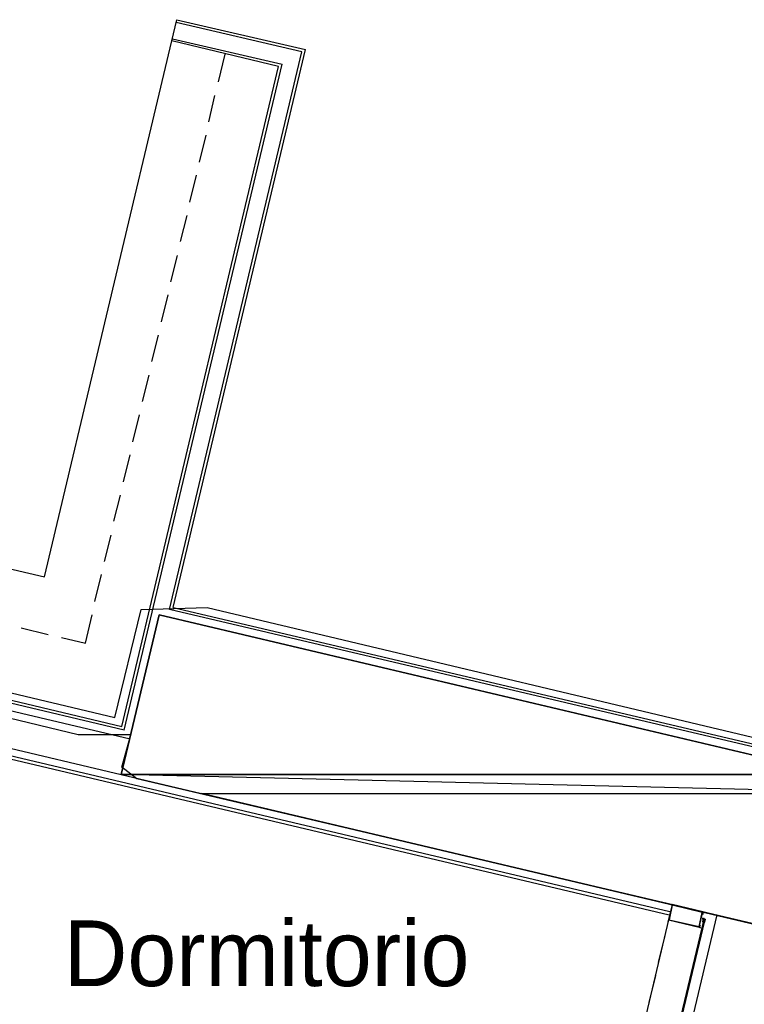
# Model space of a CAD drawing. Header units: feet. Extents: x -79 to 198, y -22 to 181.
# Tile 93 of 256: x 103 to 117, y 37 to 55. Entities that reach past the tile are written whole.
import ezdxf
from ezdxf.enums import TextEntityAlignment as Align

# ---------------------------------------------------------------- set-up
doc = ezdxf.new("R2010")
doc.units = ezdxf.units.FT
for name, color, linetype in [('A-AREA-UNIDAD', 30, 'CONTINUOUS'), ('A-LINEA', 7, 'CONTINUOUS'), ('A-MURO-CONCRETO', 8, 'CONTINUOUS'), ('A-NOMBRE-ESPACIO', 2, 'CONTINUOUS')]:
    doc.layers.add(name, color=color, linetype=linetype)

msp = doc.modelspace()

# ---------------------------------------------------------------- linework, layer by layer
at = {"layer": 'A-AREA-UNIDAD'}
for points in [[(98.272, 43.9289), (105.232, 42.2756), (105.712, 44.2489), (106.912, 44.2844), (118.48, 41.5289), (119.84, 41.3689), (119.84, 40.3556), (119.36, 38.2044), (127.008, 36.4089), (127.008, 35.4489), (125.68, 33.44), (123.872, 31.2), (121.68, 28.96), (115.872, 24.4089), (109.44, 20.1956), (102.112, 16.32)], [(102.16, 16.6044), (107.872, 19.5556), (113.152, 22.8089), (118.688, 26.7556), (122.4, 29.92), (125.312, 33.3156), (126.88, 35.68), (126.96, 36.16), (119.28, 37.9556), (119.232, 38.5244), (119.008, 38.0089), (105.632, 41.1556), (105.36, 41.3689), (105.52, 41.9556), (104.56, 41.9556), (98.08, 43.52)]]:
    msp.add_lwpolyline(points, dxfattribs=at)
at = {"layer": 'A-LINEA'}
for p, q in [((106.2667, 54.6311), (106.36, 55.0178)), ((108.64, 54.4311), (106.3467, 54.9644)), ((106.36, 55.0178), (108.7067, 54.4711)), ((106.28, 54.6711), (108.28, 54.2044)), ((103.9467, 44.8444), (106.2667, 54.6311)), ((108.2133, 54.1644), (106.2667, 54.6311)), ((106.2267, 44.2444), (108.64, 54.4311)), ((106.2933, 44.2844), (108.7067, 54.4711)), ((107.12, 53.8844), (107.24, 54.3911)), ((105.36, 42.1111), (108.2133, 54.1644)), ((105.4, 42.0444), (108.28, 54.2044)), ((106.9467, 53.1511), (107.0533, 53.6311)), ((106.7733, 52.4178), (106.8933, 52.9111)), ((106.6, 51.6844), (106.72, 52.1778)), ((106.4267, 50.9644), (106.5467, 51.4444)), ((106.2533, 50.2311), (106.3733, 50.7111)), ((106.08, 49.4978), (106.2, 49.9911)), ((105.9067, 48.7778), (106.0267, 49.2578)), ((105.7333, 48.0444), (105.8533, 48.5244)), ((105.56, 47.3111), (105.68, 47.8044)), ((105.3867, 46.5778), (105.5067, 47.0711)), ((80.92, 46.8178), (115.3467, 38.6711)), ((115.36, 38.7244), (80.9333, 46.8711)), ((105.2133, 45.8578), (105.3333, 46.3378)), ((98.68, 46.0844), (103.9467, 44.8444)), ((105.04, 45.1244), (105.16, 45.6044)), ((104.8667, 44.3911), (104.9867, 44.8844)), ((119.0667, 41.2178), (106.2267, 44.2444)), ((106.2933, 44.2844), (119.08, 41.2711)), ((104.6933, 43.6311), (104.8133, 44.1511)), ((103.52, 43.9111), (104.0133, 43.7911)), ((105.4, 42.0444), (98.0933, 43.7778)), ((98.1467, 43.8178), (105.36, 42.1111)), ((104.2533, 43.7378), (104.6933, 43.6311)), ((97.92, 43.6711), (105.5067, 41.8844)), ((97.7733, 43.0311), (105.3467, 41.2311)), ((115.4, 38.8578), (115.32, 38.5378)), ((115.9733, 38.6978), (115.9733, 38.6978)), ((115.9867, 38.6978), (115.9867, 38.6978)), ((115.9867, 38.6978), (115.9867, 38.6978)), ((115.3333, 38.5778), (114.6667, 35.7778)), ((115.9467, 38.5511), (115.96, 38.5511)), ((115.9467, 38.5511), (115.9467, 38.5511)), ((115.9467, 38.5511), (115.9467, 38.5511)), ((115.9467, 38.5511), (115.9467, 38.5511)), ((115.9467, 38.5511), (115.9467, 38.5511)), ((115.9467, 38.5511), (115.9467, 38.5511)), ((115.9467, 38.5511), (115.9467, 38.5511)), ((115.96, 38.6044), (115.96, 38.6044)), ((115.96, 38.6044), (115.96, 38.6044)), ((115.96, 38.5911), (115.96, 38.6044)), ((115.96, 38.6044), (115.96, 38.6044)), ((115.96, 38.6044), (115.96, 38.6044)), ((115.96, 38.6044), (115.96, 38.6044)), ((115.96, 38.6044), (115.96, 38.6044)), ((115.96, 38.6044), (115.96, 38.6044)), ((115.96, 38.6044), (115.96, 38.6044)), ((115.96, 38.5911), (115.96, 38.5911)), ((115.96, 38.5911), (115.96, 38.5911)), ((115.96, 38.5911), (115.96, 38.5911)), ((115.96, 38.5644), (115.96, 38.5511)), ((115.96, 38.5644), (115.9733, 38.5644)), ((115.96, 38.5644), (115.9733, 38.5644)), ((115.9733, 38.5644), (115.96, 38.5644)), ((115.96, 38.5511), (115.96, 38.5511)), ((115.96, 38.5511), (115.96, 38.5511)), ((115.96, 38.5511), (115.96, 38.5511)), ((115.96, 38.5511), (115.96, 38.5511)), ((115.96, 38.5511), (115.96, 38.5511)), ((115.96, 38.5511), (115.96, 38.5511)), ((115.96, 38.5511), (115.96, 38.5511)), ((115.96, 38.5511), (115.96, 38.5511)), ((115.96, 38.5511), (115.96, 38.5511)), ((115.96, 38.5511), (115.96, 38.5511)), ((115.96, 38.5511), (115.96, 38.5511)), ((115.96, 38.5511), (115.96, 38.5511)), ((115.96, 38.5511), (115.96, 38.5511)), ((115.96, 38.5511), (115.96, 38.5511)), ((115.96, 38.5511), (115.96, 38.5511)), ((115.96, 38.5511), (115.96, 38.5511)), ((115.96, 38.5511), (115.96, 38.5511)), ((115.96, 38.5511), (115.96, 38.5511)), ((115.96, 38.5511), (115.96, 38.5511)), ((115.96, 38.5511), (115.96, 38.5511)), ((115.96, 38.5511), (115.96, 38.5511)), ((115.96, 38.5511), (115.96, 38.5511)), ((115.96, 38.5511), (115.96, 38.5511)), ((115.9733, 38.6044), (115.9733, 38.6044)), ((115.9733, 38.6044), (115.9733, 38.5911)), ((115.9733, 38.6044), (115.9733, 38.5911)), ((115.9733, 38.6044), (115.9733, 38.6044)), ((115.9733, 38.6044), (115.9733, 38.5911)), ((115.9733, 38.5911), (115.9733, 38.6044)), ((115.9733, 38.5911), (115.9733, 38.5778)), ((115.9733, 38.5911), (115.9733, 38.5911)), ((115.9733, 38.5911), (115.9867, 38.5911)), ((115.9733, 38.5911), (115.9733, 38.5911)), ((115.9733, 38.5911), (115.9733, 38.5911)), ((115.9733, 38.5911), (115.9733, 38.5911)), ((115.9733, 38.5911), (115.9733, 38.5911)), ((115.9733, 38.5911), (115.9733, 38.5911)), ((115.9733, 38.5911), (115.9867, 38.5911)), ((115.9733, 38.5911), (115.9733, 38.5911)), ((115.9733, 38.5911), (115.9733, 38.5911)), ((115.9733, 38.5911), (115.9733, 38.5911)), ((115.9733, 38.5911), (115.9733, 38.5911)), ((115.9733, 38.5911), (115.9733, 38.5911)), ((115.9733, 38.5911), (115.9733, 38.5911)), ((115.9733, 38.5911), (115.9733, 38.5911)), ((115.9733, 38.5911), (115.9733, 38.5911)), ((115.9733, 38.5911), (115.9733, 38.5911)), ((115.9733, 38.5911), (115.9733, 38.5911)), ((115.9733, 38.5911), (115.9733, 38.5911)), ((115.9733, 38.5911), (115.9733, 38.5911)), ((115.9733, 38.5911), (115.9733, 38.5911)), ((115.9733, 38.5911), (115.9733, 38.5911)), ((115.9733, 38.5911), (115.9733, 38.5911)), ((115.9733, 38.5911), (115.9733, 38.5911)), ((115.9867, 38.5911), (115.9733, 38.5911)), ((115.9733, 38.5778), (115.9733, 38.5778)), ((115.9733, 38.5778), (115.9733, 38.5778)), ((115.9733, 38.5778), (115.9733, 38.5778)), ((115.9733, 38.5778), (115.9733, 38.5778)), ((115.9733, 38.5778), (115.9733, 38.5778)), ((115.9733, 38.5778), (115.9733, 38.5778)), ((115.9733, 38.5778), (115.9733, 38.5778)), ((115.9733, 38.5778), (115.9733, 38.5644)), ((115.9733, 38.5778), (115.9733, 38.5778)), ((115.9733, 38.5778), (115.9733, 38.5778)), ((115.9733, 38.5778), (115.9733, 38.5778)), ((115.9733, 38.5778), (115.9733, 38.5778)), ((115.9733, 38.5778), (115.9733, 38.5778)), ((115.9733, 38.5778), (115.9733, 38.5778)), ((115.9867, 38.5778), (115.9733, 38.5778)), ((115.9733, 38.5778), (115.9733, 38.5778)), ((115.9733, 38.5778), (115.9733, 38.5778)), ((115.9733, 38.5778), (115.9733, 38.5778)), ((115.9733, 38.5644), (115.9733, 38.5778)), ((115.9733, 38.5644), (115.9733, 38.5778)), ((115.9733, 38.5778), (115.9733, 38.5778)), ((115.9867, 38.5778), (115.9733, 38.5778)), ((115.9867, 38.5778), (115.9733, 38.5778)), ((115.9733, 38.5644), (115.9733, 38.5644)), ((115.9733, 38.5644), (115.9733, 38.5644)), ((115.9733, 38.5644), (115.9733, 38.5644)), ((115.9733, 38.5644), (115.9867, 38.5644)), ((115.9733, 38.5644), (115.9733, 38.5644)), ((115.9733, 38.5644), (115.9733, 38.5644)), ((115.9733, 38.5644), (115.9733, 38.5644)), ((115.9733, 38.5644), (115.9733, 38.5644)), ((115.9733, 38.5644), (115.9867, 38.5644)), ((115.9733, 38.5644), (115.9733, 38.5644)), ((115.9733, 38.5644), (115.9733, 38.5644)), ((115.9733, 38.5644), (115.9733, 38.5644)), ((115.9733, 38.5644), (115.9733, 38.5644)), ((115.9733, 38.5644), (115.9733, 38.5644)), ((115.9733, 38.5644), (115.9733, 38.5644)), ((115.9733, 38.5644), (115.9733, 38.5644)), ((115.9733, 38.5644), (115.9733, 38.5644)), ((115.9733, 38.5644), (115.9733, 38.5644)), ((115.9733, 38.5644), (115.9733, 38.5644)), ((115.9733, 38.5644), (115.9733, 38.5644)), ((115.9733, 38.5644), (115.9733, 38.5644)), ((115.9733, 38.5644), (115.9733, 38.5644)), ((115.9733, 38.5511), (115.9733, 38.5644)), ((115.9867, 38.5511), (115.9733, 38.5644)), ((115.9733, 38.5644), (115.9733, 38.5644)), ((115.9733, 38.5644), (115.9733, 38.5644)), ((115.9733, 38.5644), (115.9733, 38.5644)), ((115.9733, 38.5644), (115.9733, 38.5644)), ((115.9733, 38.5644), (115.9733, 38.5644)), ((115.9733, 38.5644), (115.9733, 38.5644)), ((115.9733, 38.5511), (115.9733, 38.5511)), ((115.9733, 38.5511), (115.9733, 38.5511)), ((115.9733, 38.5511), (115.9733, 38.5511)), ((115.9733, 38.5511), (115.9733, 38.5511)), ((115.9733, 38.5511), (115.9733, 38.5511)), ((115.9733, 38.5511), (115.9733, 38.5511)), ((115.9733, 38.5511), (115.9733, 38.5511)), ((115.9733, 38.5511), (115.9733, 38.5511)), ((115.9733, 38.5511), (115.9733, 38.5511)), ((115.9733, 38.5511), (115.9867, 38.5511)), ((115.9733, 38.5511), (115.9733, 38.5511)), ((115.9733, 38.5511), (115.9867, 38.5511)), ((115.9733, 38.5511), (115.9733, 38.5511)), ((115.9733, 38.5511), (115.9733, 38.5511)), ((115.9733, 38.5511), (115.9733, 38.5511)), ((115.9733, 38.5511), (115.9733, 38.5511)), ((115.9733, 38.5511), (115.9733, 38.5511)), ((115.9733, 38.5511), (115.9733, 38.5511)), ((115.9733, 38.5511), (115.9733, 38.5511)), ((115.9867, 38.5511), (115.9733, 38.5511)), ((115.9733, 38.5511), (115.9733, 38.5511)), ((115.9733, 38.5511), (115.9733, 38.5511)), ((115.9733, 38.5511), (115.9733, 38.5511)), ((115.9733, 38.5511), (115.9733, 38.5511)), ((115.9733, 38.5511), (115.9733, 38.5511)), ((115.9733, 38.5511), (115.9733, 38.5511)), ((115.9867, 38.5911), (115.9867, 38.5911)), ((115.9867, 38.5911), (115.9867, 38.5911)), ((115.9867, 38.5911), (115.9867, 38.5911)), ((115.9867, 38.5911), (115.9867, 38.5911)), ((116, 38.5911), (115.9867, 38.5911)), ((115.9867, 38.5778), (115.9867, 38.5911)), ((115.9867, 38.5911), (115.9867, 38.5911)), ((115.9867, 38.5911), (116, 38.5911)), ((115.9867, 38.5911), (115.9867, 38.5911)), ((115.9867, 38.5911), (115.9867, 38.5911)), ((115.9867, 38.5911), (115.9867, 38.5778)), ((115.9867, 38.5911), (116, 38.5911)), ((115.9867, 38.5911), (115.9867, 38.5911)), ((115.9867, 38.5911), (115.9867, 38.5911)), ((115.9867, 38.5911), (115.9867, 38.5911)), ((115.9867, 38.5911), (115.9867, 38.5911)), ((115.9867, 38.5911), (115.9867, 38.5911)), ((115.9867, 38.5911), (115.9867, 38.5911)), ((115.9867, 38.5778), (115.9867, 38.5778)), ((115.9867, 38.5778), (115.9867, 38.5778)), ((115.9867, 38.5778), (116, 38.5778)), ((115.9867, 38.5778), (115.9867, 38.5778)), ((115.9867, 38.5778), (115.9867, 38.5778)), ((115.9867, 38.5778), (115.9867, 38.5778)), ((115.9867, 38.5778), (115.9867, 38.5778)), ((115.9867, 38.5778), (115.9867, 38.5644)), ((115.9867, 38.5778), (115.9867, 38.5778)), ((115.9867, 38.5778), (115.9867, 38.5778)), ((115.9867, 38.5778), (115.9867, 38.5778)), ((115.9867, 38.5778), (115.9867, 38.5778)), ((115.9867, 38.5778), (115.9867, 38.5778)), ((115.9867, 38.5778), (115.9867, 38.5778)), ((115.9867, 38.5778), (115.9867, 38.5778)), ((115.9867, 38.5778), (115.9867, 38.5778)), ((115.9867, 38.5778), (115.9867, 38.5778)), ((115.9867, 38.5778), (115.9867, 38.5778)), ((115.9867, 38.5778), (115.9867, 38.5778)), ((115.9867, 38.5778), (115.9867, 38.5778)), ((115.9867, 38.5778), (115.9867, 38.5778)), ((115.9867, 38.5778), (115.9867, 38.5778)), ((115.9867, 38.5778), (115.9867, 38.5778)), ((115.9867, 38.5778), (115.9867, 38.5778)), ((115.9867, 38.5778), (115.9867, 38.5778)), ((115.9867, 38.5778), (115.9867, 38.5778)), ((115.9867, 38.5778), (115.9867, 38.5778)), ((115.9867, 38.5778), (115.9867, 38.5778)), ((115.9867, 38.5778), (115.9867, 38.5778)), ((115.9867, 38.5778), (115.9867, 38.5778)), ((115.9867, 38.5644), (115.9867, 38.5511)), ((115.9867, 38.5644), (115.9867, 38.5644)), ((115.9867, 38.5644), (115.9867, 38.5644)), ((115.9867, 38.5644), (115.9867, 38.5644)), ((115.9867, 38.5644), (115.9867, 38.5644)), ((115.9867, 38.5644), (115.9867, 38.5644)), ((115.9867, 38.5644), (115.9867, 38.5644)), ((115.9867, 38.5644), (115.9867, 38.5644)), ((115.9867, 38.5644), (115.9867, 38.5511)), ((115.9867, 38.5644), (115.9867, 38.5644)), ((115.9867, 38.5644), (115.9867, 38.5644)), ((115.9867, 38.5644), (115.9867, 38.5644)), ((115.9867, 38.5644), (115.9867, 38.5644)), ((115.9867, 38.5644), (115.9867, 38.5644)), ((115.9867, 38.5644), (115.9867, 38.5644)), ((115.9867, 38.5644), (115.9867, 38.5644)), ((115.9867, 38.5644), (115.9867, 38.5644)), ((115.9867, 38.5644), (115.9867, 38.5644)), ((115.9867, 38.5644), (115.9867, 38.5644)), ((115.9867, 38.5511), (115.9867, 38.5511)), ((115.9867, 38.5511), (115.9867, 38.5378)), ((115.9867, 38.5511), (115.9867, 38.5511)), ((115.9867, 38.5511), (115.9867, 38.5511)), ((115.9867, 38.5511), (115.9867, 38.5511)), ((115.9867, 38.5511), (115.9867, 38.5511)), ((115.9867, 38.5511), (115.9867, 38.5511)), ((115.9867, 38.5511), (115.9867, 38.5511)), ((115.9867, 38.5511), (115.9867, 38.5511)), ((115.9867, 38.5511), (115.9867, 38.5511)), ((115.9867, 38.5511), (115.9867, 38.5511)), ((115.9867, 38.5511), (115.9867, 38.5511)), ((115.9867, 38.5511), (115.9867, 38.5511)), ((115.9867, 38.5511), (115.9867, 38.5511)), ((115.9867, 38.5511), (115.9867, 38.5511)), ((115.9867, 38.5511), (115.9867, 38.5511)), ((115.9867, 38.5378), (115.9867, 38.5378)), ((115.9867, 38.5378), (115.9867, 38.5378)), ((116.0005, 38.5915), (115.9872, 38.535)), ((116, 38.5911), (116, 38.5911)), ((116, 38.5911), (116, 38.5911)), ((116, 38.5911), (116, 38.5911)), ((116, 38.5911), (116, 38.5911)), ((116, 38.5911), (116, 38.5911)), ((116, 38.5911), (116, 38.5911)), ((116, 38.5911), (116, 38.5911)), ((116, 38.5911), (116, 38.5911)), ((115.92, 38.4578), (115.92, 38.4578)), ((115.92, 38.4578), (115.92, 38.4578)), ((115.2667, 38.2844), (115.1467, 37.8044)), ((115.0933, 37.5644), (114.9733, 37.0711))]:
    msp.add_line(p, q, dxfattribs=at)
for points in [[(106.04, 44.1511), (105.3467, 41.2311), (119.16, 37.9644), (119.84, 40.8844), (106.04, 44.1511)], [(115.4, 38.8578), (115.3333, 38.5778), (115.8933, 38.4444), (115.96, 38.7244), (115.4, 38.8578)], [(115.4, 38.8444), (115.3467, 38.5778), (115.8933, 38.4578), (115.9467, 38.7111), (115.4, 38.8444)], [(116.2133, 38.6711), (113.7333, 28.2044), (104.5733, 30.3778), (104.0133, 27.9911), (103.44, 25.5911)], [(115.9733, 38.6844), (115.9733, 38.6844), (115.9733, 38.6844), (115.96, 38.6844), (115.96, 38.6844), (115.96, 38.6978), (115.96, 38.6978), (115.96, 38.7111), (115.96, 38.6978), (115.9467, 38.6978), (115.9467, 38.7111), (115.9467, 38.7111), (115.96, 38.7111), (115.96, 38.7111), (115.96, 38.7111), (115.96, 38.7111), (115.96, 38.7111), (115.96, 38.7244), (115.96, 38.7244), (115.9867, 38.7244), (115.9867, 38.7244)], [(115.9467, 38.7111), (115.96, 38.7111), (115.96, 38.7111), (115.96, 38.7111), (115.96, 38.7111)], [(115.9867, 38.7111), (115.9867, 38.7111), (115.9867, 38.7111)], [(115.9867, 38.5378), (115.9867, 38.5378), (115.2667, 35.5244), (115.2533, 35.5244), (115.9733, 38.5378), (115.9733, 38.5511), (115.9867, 38.5378)], [(115.92, 38.4711), (115.92, 38.4711), (115.92, 38.4711), (115.9067, 38.4844), (115.9067, 38.4844), (115.9067, 38.4578), (115.9067, 38.4578), (115.8933, 38.4578), (115.8933, 38.4578), (115.8933, 38.4711), (115.8933, 38.4578), (115.8933, 38.4578), (115.8933, 38.4444), (115.8933, 38.4444), (115.8933, 38.4578), (115.8933, 38.4578)], [(116, 38.5911), (115.9867, 38.5911), (115.9867, 38.6044), (115.9733, 38.6044), (115.9733, 38.5911), (115.96, 38.6044), (115.9467, 38.6044)], [(115.9467, 38.5511), (115.96, 38.5511), (115.9733, 38.5378), (115.9733, 38.5511), (115.9867, 38.5378)], [(115.9499, 38.5514), (115.9729, 38.5671), (115.958, 38.5906)], [(115.96, 38.5911), (115.9733, 38.5911), (115.9867, 38.5911)], [(115.9867, 38.5911), (115.9733, 38.5911), (115.9867, 38.5911)], [(115.9867, 38.5778), (115.9733, 38.5778), (115.9733, 38.5644)], [(115.9867, 38.5644), (115.9867, 38.5644), (115.9733, 38.5644)], [(115.9733, 38.5644), (115.9733, 38.5644), (115.9733, 38.5511), (115.9733, 38.5511)], [(115.9733, 38.5511), (115.9733, 38.5511), (115.9867, 38.5511), (115.9867, 38.5644)], [(115.8933, 38.4444), (115.8933, 38.4444), (115.8933, 38.4444), (115.8933, 38.4444), (115.92, 38.4311), (115.92, 38.4311), (115.92, 38.4311)], [(115.92, 38.4444), (115.92, 38.4444), (115.92, 38.4444)]]:
    msp.add_lwpolyline(points, dxfattribs=at)
msp.add_lwpolyline([(115.8933, 38.4578), (115.8933, 38.4578), (115.8933, 38.4578), (115.8933, 38.4578)], close=True, dxfattribs=at)
at = {"layer": 'A-MURO-CONCRETO'}
for points in [[(106.04, 44.1511), (118.3733, 41.2311), (105.3467, 41.2311), (106.04, 44.1511), (106.04, 44.1511)], [(105.3467, 41.2311), (106.8133, 40.8844), (119.84, 40.8844), (105.3467, 41.2311)], [(105.3467, 41.2311), (118.3733, 41.2311), (119.84, 40.8844), (105.3467, 41.2311), (105.3467, 41.2311)], [(106.8133, 40.8844), (119.84, 40.8844), (119.16, 37.9644), (106.8133, 40.8844), (106.8133, 40.8844)]]:
    msp.add_lwpolyline(points, dxfattribs=at)

# ---------------------------------------------------------------- texts
at = {"layer": 'A-NOMBRE-ESPACIO'}
msp.add_text('Dormitorio', height=1.2, dxfattribs=at).set_placement((108, 37.3689), align=Align.CENTER)

doc.saveas('drawing.dxf')
